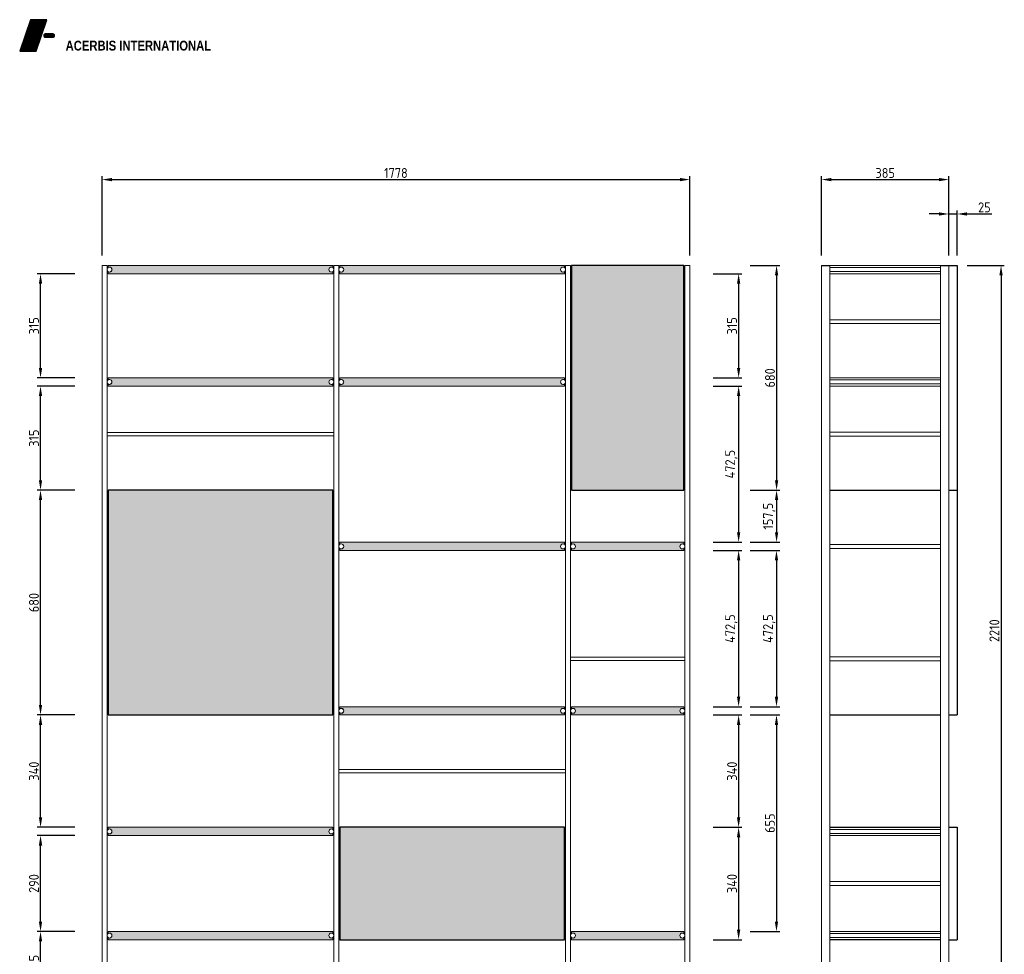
# Model space of a CAD drawing. Header units: millimetres. Extents: x -3982 to 6511, y -551 to 3878.
# Tile 5 of 5: x 3533 to 6511, y 1050 to 3878. Entities that reach past the tile are written whole.
import ezdxf

# ---------------------------------------------------------------- set-up
doc = ezdxf.new("R2010")
doc.units = ezdxf.units.MM
doc.header["$LTSCALE"] = 18
doc.layers.get('0').update_dxf_attribs({"lineweight": 25})
for name, color, linetype in [('FILETTI', 251, 'Continuous'), ('QUOTE', 3, 'Continuous'), ('TRATTEGGIO', 251, 'Continuous')]:
    doc.layers.add(name, color=color, linetype=linetype)
doc.layers.add('Visible (ISO)', color=7, linetype='Continuous', lineweight=18)
doc.styles.add('Note Text (ISO)', font='swissl.ttf')
doc.styles.add('QUOTE-SUPP', font='ISOCP.shx')
doc.styles.add('STYLEC', font='techb___.ttf', dxfattribs={"height": 4.5})
doc.dimstyles.new('Default (ISO)', dxfattribs={"dimscale": 18, "dimtxt": 2.5, "dimasz": 2.5, "dimexe": 3.175, "dimexo": 0, "dimgap": 0.762, "dimtad": 1, "dimdec": 1, "dimrnd": 1e-08, "dimtxsty": 'Note Text (ISO)', "dimcen": 0.09, "dimdle": 10, "dimclrd": 256, "dimclre": 256, "dimclrt": 256, "dimadec": 1, "dimazin": 1, "dimtfac": 1.40208, "dimtmove": 0, "dimatfit": 3, "dimfxl": 1, "dimtolj": 1, "dimlwd": -1, "dimlwe": -1, "dimarcsym": 0})
pattern_1 = [(0, (3439.6604, 3318.3406), (7e-16, 2.0955), [])]

# ---------------------------------------------------------------- blocks, each defined once
blk = doc.blocks.new('*D387')
at = {"layer": 'Defpoints', "color": 0, "transparency": 16777216}
for p in [(5559.8, 3393.7), (3781.8, 3133.8), (5559.8, 3133.8)]:
    blk.add_point(p, dxfattribs=at)
at = {"layer": 'QUOTE', "transparency": 16777216}
for p, q in [((3781.8, 3163.8), (3781.8, 3403.7)), ((5559.8, 3163.8), (5559.8, 3403.7)), ((3811.8, 3393.7), (5529.8, 3393.7))]:
    blk.add_line(p, q, dxfattribs=at)
for points in [[(3811.8, 3398.7), (3811.8, 3388.7), (3781.8, 3393.7)], [(5529.8, 3398.7), (5529.8, 3388.7), (5559.8, 3393.7)]]:
    blk.add_solid(points, dxfattribs=at)
at = {"layer": 'QUOTE', "transparency": 16777216, "insert": (4670.8, 3413.7), "char_height": 30, "attachment_point": 5, "style": 'QUOTE-SUPP'}
blk.add_mtext('\\A1;1778', dxfattribs=at)
blk = doc.blocks.new('*D388')
at = {"layer": 'Defpoints', "color": 0, "transparency": 16777216}
for p in [(6343.3, 3393.7), (5958.3, 3133.8), (6343.3, 3133.8)]:
    blk.add_point(p, dxfattribs=at)
at = {"layer": 'QUOTE', "transparency": 16777216}
for p, q in [((5958.3, 3163.8), (5958.3, 3403.7)), ((6343.3, 3163.8), (6343.3, 3403.7)), ((5988.3, 3393.7), (6313.3, 3393.7))]:
    blk.add_line(p, q, dxfattribs=at)
for points in [[(5988.3, 3398.7), (5988.3, 3388.7), (5958.3, 3393.7)], [(6313.3, 3398.7), (6313.3, 3388.7), (6343.3, 3393.7)]]:
    blk.add_solid(points, dxfattribs=at)
at = {"layer": 'QUOTE', "transparency": 16777216, "insert": (6150.8, 3413.7), "char_height": 30, "attachment_point": 5, "style": 'QUOTE-SUPP'}
blk.add_mtext('\\A1;385', dxfattribs=at)
blk = doc.blocks.new('*D389')
at = {"layer": 'Defpoints', "color": 0, "transparency": 16777216}
for p in [(6368.3, 3289.7), (6343.3, 3133.8), (6368.3, 3133.8)]:
    blk.add_point(p, dxfattribs=at)
at = {"layer": 'QUOTE', "transparency": 16777216}
for p, q in [((6313.3, 3289.7), (6283.3, 3289.7)), ((6343.3, 3163.8), (6343.3, 3299.7)), ((6343.3, 3289.7), (6368.3, 3289.7)), ((6368.3, 3163.8), (6368.3, 3299.7)), ((6398.3, 3289.7), (6473.3, 3289.7))]:
    blk.add_line(p, q, dxfattribs=at)
for points in [[(6313.3, 3294.7), (6313.3, 3284.7), (6343.3, 3289.7)], [(6398.3, 3294.7), (6398.3, 3284.7), (6368.3, 3289.7)]]:
    blk.add_solid(points, dxfattribs=at)
at = {"layer": 'QUOTE', "transparency": 16777216, "insert": (6450.8, 3309.7), "char_height": 30, "attachment_point": 5, "style": 'QUOTE-SUPP'}
blk.add_mtext('\\A1;25', dxfattribs=at)
blk = doc.blocks.new('*D390')
at = {"layer": 'Defpoints', "color": 0, "transparency": 16777216}
for p in [(6368.3, 3133.8), (6343.3, 923.8), (6501.1, 923.8)]:
    blk.add_point(p, dxfattribs=at)
at = {"layer": 'QUOTE', "transparency": 16777216}
for p, q in [((6398.3, 3133.8), (6511.1, 3133.8)), ((6501.1, 3103.8), (6501.1, 953.8)), ((6373.3, 923.8), (6511.1, 923.8))]:
    blk.add_line(p, q, dxfattribs=at)
for points in [[(6496.1, 3103.8), (6506.1, 3103.8), (6501.1, 3133.8)], [(6496.1, 953.8), (6506.1, 953.8), (6501.1, 923.8)]]:
    blk.add_solid(points, dxfattribs=at)
at = {"layer": 'QUOTE', "transparency": 16777216, "insert": (6481.1, 2028.8), "char_height": 30, "attachment_point": 5, "rotation": 90, "style": 'QUOTE-SUPP'}
blk.add_mtext('\\A1;2210', dxfattribs=at)
blk = doc.blocks.new('*D391')
at = {"layer": 'Defpoints', "color": 0, "transparency": 16777216}
for p in [(3595.7, 1118.8), (3799.8, 1118.8), (3781.8, 923.8)]:
    blk.add_point(p, dxfattribs=at)
at = {"layer": 'QUOTE', "transparency": 16777216}
for p, q in [((3699.8, 1118.8), (3585.7, 1118.8)), ((3595.7, 953.8), (3595.7, 1088.8)), ((3681.8, 923.8), (3585.7, 923.8))]:
    blk.add_line(p, q, dxfattribs=at)
for points in [[(3590.7, 1088.8), (3600.7, 1088.8), (3595.7, 1118.8)], [(3590.7, 953.8), (3600.7, 953.8), (3595.7, 923.8)]]:
    blk.add_solid(points, dxfattribs=at)
at = {"layer": 'QUOTE', "transparency": 16777216, "insert": (3575.7, 1021.3), "char_height": 30, "attachment_point": 5, "rotation": 90, "style": 'QUOTE-SUPP'}
blk.add_mtext('\\A1;195', dxfattribs=at)
blk = doc.blocks.new('*D392')
at = {"layer": 'Defpoints', "color": 0, "transparency": 16777216}
for p in [(3595.7, 1408.8), (3799.8, 1408.8), (3799.8, 1118.8)]:
    blk.add_point(p, dxfattribs=at)
at = {"layer": 'QUOTE', "transparency": 16777216}
for p, q in [((3699.8, 1408.8), (3585.7, 1408.8)), ((3595.7, 1148.8), (3595.7, 1378.8)), ((3699.8, 1118.8), (3585.7, 1118.8))]:
    blk.add_line(p, q, dxfattribs=at)
for points in [[(3590.7, 1378.8), (3600.7, 1378.8), (3595.7, 1408.8)], [(3590.7, 1148.8), (3600.7, 1148.8), (3595.7, 1118.8)]]:
    blk.add_solid(points, dxfattribs=at)
at = {"layer": 'QUOTE', "transparency": 16777216, "insert": (3575.7, 1263.8), "char_height": 30, "attachment_point": 5, "rotation": 90, "style": 'QUOTE-SUPP'}
blk.add_mtext('\\A1;290', dxfattribs=at)
blk = doc.blocks.new('*D393')
at = {"layer": 'Defpoints', "color": 0, "transparency": 16777216}
for p in [(3595.7, 1773.8), (3799.8, 1773.8), (3799.8, 1433.8)]:
    blk.add_point(p, dxfattribs=at)
at = {"layer": 'QUOTE', "transparency": 16777216}
for p, q in [((3699.8, 1773.8), (3585.7, 1773.8)), ((3595.7, 1463.8), (3595.7, 1743.8)), ((3699.8, 1433.8), (3585.7, 1433.8))]:
    blk.add_line(p, q, dxfattribs=at)
for points in [[(3590.7, 1743.8), (3600.7, 1743.8), (3595.7, 1773.8)], [(3590.7, 1463.8), (3600.7, 1463.8), (3595.7, 1433.8)]]:
    blk.add_solid(points, dxfattribs=at)
at = {"layer": 'QUOTE', "transparency": 16777216, "insert": (3575.7, 1603.8), "char_height": 30, "attachment_point": 5, "rotation": 90, "style": 'QUOTE-SUPP'}
blk.add_mtext('\\A1;340', dxfattribs=at)
blk = doc.blocks.new('*D394')
at = {"layer": 'Defpoints', "color": 0, "transparency": 16777216}
for p in [(3595.7, 2453.8), (3799.8, 2453.8), (3799.8, 1773.8)]:
    blk.add_point(p, dxfattribs=at)
at = {"layer": 'QUOTE', "transparency": 16777216}
for p, q in [((3699.8, 2453.8), (3585.7, 2453.8)), ((3595.7, 1803.8), (3595.7, 2423.8)), ((3699.8, 1773.8), (3585.7, 1773.8))]:
    blk.add_line(p, q, dxfattribs=at)
for points in [[(3590.7, 2423.8), (3600.7, 2423.8), (3595.7, 2453.8)], [(3590.7, 1803.8), (3600.7, 1803.8), (3595.7, 1773.8)]]:
    blk.add_solid(points, dxfattribs=at)
at = {"layer": 'QUOTE', "transparency": 16777216, "insert": (3575.7, 2113.8), "char_height": 30, "attachment_point": 5, "rotation": 90, "style": 'QUOTE-SUPP'}
blk.add_mtext('\\A1;680', dxfattribs=at)
blk = doc.blocks.new('*D395')
at = {"layer": 'Defpoints', "color": 0, "transparency": 16777216}
for p in [(3595.7, 2768.8), (3799.8, 2768.8), (3799.8, 2453.8)]:
    blk.add_point(p, dxfattribs=at)
at = {"layer": 'QUOTE', "transparency": 16777216}
for p, q in [((3699.8, 2768.8), (3585.7, 2768.8)), ((3595.7, 2483.8), (3595.7, 2738.8)), ((3699.8, 2453.8), (3585.7, 2453.8))]:
    blk.add_line(p, q, dxfattribs=at)
for points in [[(3590.7, 2738.8), (3600.7, 2738.8), (3595.7, 2768.8)], [(3590.7, 2483.8), (3600.7, 2483.8), (3595.7, 2453.8)]]:
    blk.add_solid(points, dxfattribs=at)
at = {"layer": 'QUOTE', "transparency": 16777216, "insert": (3575.7, 2611.3), "char_height": 30, "attachment_point": 5, "rotation": 90, "style": 'QUOTE-SUPP'}
blk.add_mtext('\\A1;315', dxfattribs=at)
blk = doc.blocks.new('*D396')
at = {"layer": 'Defpoints', "color": 0, "transparency": 16777216}
for p in [(3595.7, 3108.8), (3799.8, 3108.8), (3799.8, 2793.8)]:
    blk.add_point(p, dxfattribs=at)
at = {"layer": 'QUOTE', "transparency": 16777216}
for p, q in [((3699.8, 3108.8), (3585.7, 3108.8)), ((3595.7, 2823.8), (3595.7, 3078.8)), ((3699.8, 2793.8), (3585.7, 2793.8))]:
    blk.add_line(p, q, dxfattribs=at)
for points in [[(3590.7, 3078.8), (3600.7, 3078.8), (3595.7, 3108.8)], [(3590.7, 2823.8), (3600.7, 2823.8), (3595.7, 2793.8)]]:
    blk.add_solid(points, dxfattribs=at)
at = {"layer": 'QUOTE', "transparency": 16777216, "insert": (3575.7, 2951.3), "char_height": 30, "attachment_point": 5, "rotation": 90, "style": 'QUOTE-SUPP'}
blk.add_mtext('\\A1;315', dxfattribs=at)
blk = doc.blocks.new('*D397')
at = {"layer": 'Defpoints', "color": 0, "transparency": 16777216}
for p in [(5180.8, 3108.8), (5180.8, 2793.8), (5707.4, 2793.8)]:
    blk.add_point(p, dxfattribs=at)
at = {"layer": 'QUOTE', "transparency": 16777216}
for p, q in [((5630.8, 3108.8), (5717.4, 3108.8)), ((5707.4, 3078.8), (5707.4, 2823.8)), ((5630.8, 2793.8), (5717.4, 2793.8))]:
    blk.add_line(p, q, dxfattribs=at)
for points in [[(5702.4, 3078.8), (5712.4, 3078.8), (5707.4, 3108.8)], [(5702.4, 2823.8), (5712.4, 2823.8), (5707.4, 2793.8)]]:
    blk.add_solid(points, dxfattribs=at)
at = {"layer": 'QUOTE', "transparency": 16777216, "insert": (5687.4, 2951.3), "char_height": 30, "attachment_point": 5, "rotation": 90, "style": 'QUOTE-SUPP'}
blk.add_mtext('\\A1;315', dxfattribs=at)
blk = doc.blocks.new('*D398')
at = {"layer": 'Defpoints', "color": 0, "transparency": 16777216}
for p in [(5180.8, 2768.8), (5180.8, 2296.3), (5707.4, 2296.3)]:
    blk.add_point(p, dxfattribs=at)
at = {"layer": 'QUOTE', "transparency": 16777216}
for p, q in [((5630.8, 2768.8), (5717.4, 2768.8)), ((5707.4, 2738.8), (5707.4, 2326.3)), ((5630.8, 2296.3), (5717.4, 2296.3))]:
    blk.add_line(p, q, dxfattribs=at)
for points in [[(5702.4, 2738.8), (5712.4, 2738.8), (5707.4, 2768.8)], [(5702.4, 2326.3), (5712.4, 2326.3), (5707.4, 2296.3)]]:
    blk.add_solid(points, dxfattribs=at)
at = {"layer": 'QUOTE', "transparency": 16777216, "insert": (5685.2, 2532.6), "char_height": 30, "attachment_point": 5, "rotation": 90, "style": 'QUOTE-SUPP'}
blk.add_mtext('\\A1;472,5', dxfattribs=at)
blk = doc.blocks.new('*D399')
at = {"layer": 'Defpoints', "color": 0, "transparency": 16777216}
for p in [(5180.8, 2271.3), (5180.8, 1798.8), (5707.4, 1798.8)]:
    blk.add_point(p, dxfattribs=at)
at = {"layer": 'QUOTE', "transparency": 16777216}
for p, q in [((5630.8, 2271.3), (5717.4, 2271.3)), ((5707.4, 2241.3), (5707.4, 1828.8)), ((5630.8, 1798.8), (5717.4, 1798.8))]:
    blk.add_line(p, q, dxfattribs=at)
for points in [[(5702.4, 2241.3), (5712.4, 2241.3), (5707.4, 2271.3)], [(5702.4, 1828.8), (5712.4, 1828.8), (5707.4, 1798.8)]]:
    blk.add_solid(points, dxfattribs=at)
at = {"layer": 'QUOTE', "transparency": 16777216, "insert": (5685.2, 2035.1), "char_height": 30, "attachment_point": 5, "rotation": 90, "style": 'QUOTE-SUPP'}
blk.add_mtext('\\A1;472,5', dxfattribs=at)
blk = doc.blocks.new('*D400')
at = {"layer": 'Defpoints', "color": 0, "transparency": 16777216}
for p in [(5180.8, 1773.8), (5180.8, 1433.8), (5707.4, 1433.8)]:
    blk.add_point(p, dxfattribs=at)
at = {"layer": 'QUOTE', "transparency": 16777216}
for p, q in [((5630.8, 1773.8), (5717.4, 1773.8)), ((5707.4, 1743.8), (5707.4, 1463.8)), ((5630.8, 1433.8), (5717.4, 1433.8))]:
    blk.add_line(p, q, dxfattribs=at)
for points in [[(5702.4, 1743.8), (5712.4, 1743.8), (5707.4, 1773.8)], [(5702.4, 1463.8), (5712.4, 1463.8), (5707.4, 1433.8)]]:
    blk.add_solid(points, dxfattribs=at)
at = {"layer": 'QUOTE', "transparency": 16777216, "insert": (5687.4, 1603.8), "char_height": 30, "attachment_point": 5, "rotation": 90, "style": 'QUOTE-SUPP'}
blk.add_mtext('\\A1;340', dxfattribs=at)
blk = doc.blocks.new('*D401')
at = {"layer": 'Defpoints', "color": 0, "transparency": 16777216}
for p in [(5180.8, 1433.8), (5180.8, 1093.8), (5707.4, 1093.8)]:
    blk.add_point(p, dxfattribs=at)
at = {"layer": 'QUOTE', "transparency": 16777216}
for p, q in [((5630.8, 1433.8), (5717.4, 1433.8)), ((5707.4, 1403.8), (5707.4, 1123.8)), ((5630.8, 1093.8), (5717.4, 1093.8))]:
    blk.add_line(p, q, dxfattribs=at)
for points in [[(5702.4, 1403.8), (5712.4, 1403.8), (5707.4, 1433.8)], [(5702.4, 1123.8), (5712.4, 1123.8), (5707.4, 1093.8)]]:
    blk.add_solid(points, dxfattribs=at)
at = {"layer": 'QUOTE', "transparency": 16777216, "insert": (5687.4, 1263.8), "char_height": 30, "attachment_point": 5, "rotation": 90, "style": 'QUOTE-SUPP'}
blk.add_mtext('\\A1;340', dxfattribs=at)
blk = doc.blocks.new('*D402')
at = {"layer": 'Defpoints', "color": 0, "transparency": 16777216}
for p in [(5541.8, 3133.8), (5541.8, 2453.8), (5822.2, 2453.8)]:
    blk.add_point(p, dxfattribs=at)
at = {"layer": 'QUOTE', "transparency": 16777216}
for p, q in [((5741.8, 3133.8), (5832.2, 3133.8)), ((5822.2, 3103.8), (5822.2, 2483.8)), ((5741.8, 2453.8), (5832.2, 2453.8))]:
    blk.add_line(p, q, dxfattribs=at)
for points in [[(5817.2, 3103.8), (5827.2, 3103.8), (5822.2, 3133.8)], [(5817.2, 2483.8), (5827.2, 2483.8), (5822.2, 2453.8)]]:
    blk.add_solid(points, dxfattribs=at)
at = {"layer": 'QUOTE', "transparency": 16777216, "insert": (5802.2, 2793.8), "char_height": 30, "attachment_point": 5, "rotation": 90, "style": 'QUOTE-SUPP'}
blk.add_mtext('\\A1;680', dxfattribs=at)
blk = doc.blocks.new('*D403')
at = {"layer": 'Defpoints', "color": 0, "transparency": 16777216}
for p in [(5541.8, 2453.8), (5541.8, 2296.3), (5822.2, 2296.3)]:
    blk.add_point(p, dxfattribs=at)
at = {"layer": 'QUOTE', "transparency": 16777216}
for p, q in [((5741.8, 2453.8), (5832.2, 2453.8)), ((5822.2, 2423.8), (5822.2, 2326.3)), ((5741.8, 2296.3), (5832.2, 2296.3))]:
    blk.add_line(p, q, dxfattribs=at)
for points in [[(5817.2, 2423.8), (5827.2, 2423.8), (5822.2, 2453.8)], [(5817.2, 2326.3), (5827.2, 2326.3), (5822.2, 2296.3)]]:
    blk.add_solid(points, dxfattribs=at)
at = {"layer": 'QUOTE', "transparency": 16777216, "insert": (5800, 2375.1), "char_height": 30, "attachment_point": 5, "rotation": 90, "style": 'QUOTE-SUPP'}
blk.add_mtext('\\A1;157,5', dxfattribs=at)
blk = doc.blocks.new('*D404')
at = {"layer": 'Defpoints', "color": 0, "transparency": 16777216}
for p in [(5541.8, 2271.3), (5541.8, 1798.8), (5821.9, 1798.8)]:
    blk.add_point(p, dxfattribs=at)
at = {"layer": 'QUOTE', "transparency": 16777216}
for p, q in [((5741.8, 2271.3), (5831.9, 2271.3)), ((5821.9, 2241.3), (5821.9, 1828.8)), ((5741.8, 1798.8), (5831.9, 1798.8))]:
    blk.add_line(p, q, dxfattribs=at)
for points in [[(5816.9, 2241.3), (5826.9, 2241.3), (5821.9, 2271.3)], [(5816.9, 1828.8), (5826.9, 1828.8), (5821.9, 1798.8)]]:
    blk.add_solid(points, dxfattribs=at)
at = {"layer": 'QUOTE', "transparency": 16777216, "insert": (5799.7, 2035.1), "char_height": 30, "attachment_point": 5, "rotation": 90, "style": 'QUOTE-SUPP'}
blk.add_mtext('\\A1;472,5', dxfattribs=at)
blk = doc.blocks.new('*D405')
at = {"layer": 'Defpoints', "color": 0, "transparency": 16777216}
for p in [(5541.8, 1773.8), (5541.8, 1118.8), (5821.9, 1118.8)]:
    blk.add_point(p, dxfattribs=at)
at = {"layer": 'QUOTE', "transparency": 16777216}
for p, q in [((5741.8, 1773.8), (5831.9, 1773.8)), ((5821.9, 1743.8), (5821.9, 1148.8)), ((5741.8, 1118.8), (5831.9, 1118.8))]:
    blk.add_line(p, q, dxfattribs=at)
for points in [[(5816.9, 1743.8), (5826.9, 1743.8), (5821.9, 1773.8)], [(5816.9, 1148.8), (5826.9, 1148.8), (5821.9, 1118.8)]]:
    blk.add_solid(points, dxfattribs=at)
at = {"layer": 'QUOTE', "transparency": 16777216, "insert": (5801.9, 1446.3), "char_height": 30, "attachment_point": 5, "rotation": 90, "style": 'QUOTE-SUPP'}
blk.add_mtext('\\A1;655', dxfattribs=at)

msp = doc.modelspace()

# ---------------------------------------------------------------- hatches: boundary and pattern name
h = msp.add_hatch()
h.set_pattern_fill('ANSI31', color=1, scale=0.66, angle=315, style=0)
h.set_pattern_definition(pattern_1)
h.paths.add_polyline_path([(3532.66, 3781.85), (3582.16, 3781.85), (3615.16, 3877.55), (3565.66, 3877.55)])
h = msp.add_hatch()
h.set_pattern_fill('ANSI31', scale=0.66, angle=315, style=0)
h.set_pattern_definition(pattern_1)
h.paths.add_polyline_path([(3633.64, 3824.42, 0.4142136), (3638.26, 3829.04), (3638.26, 3829.7, 0.4142136), (3633.64, 3834.32), (3609.88, 3834.32, 0.4142136), (3605.26, 3829.7), (3605.26, 3829.04, 0.4142136), (3609.88, 3824.42)])
at = {"layer": 'TRATTEGGIO'}
h = msp.add_hatch(color=256, dxfattribs=at)
h.set_gradient(color1=(132, 132, 132), one_color=1, tint=1, name='CYLINDER')
h.paths.add_polyline_path([(4479.81, 3108.84), (4479.81, 3115.34, -0.618034), (4467.81, 3121.34, -0.618034), (4479.81, 3127.34), (4479.81, 3133.84), (3799.81, 3133.84), (3799.81, 3127.34, -0.618034), (3811.81, 3121.34, -0.618034), (3799.81, 3115.34), (3799.81, 3108.84)])
h = msp.add_hatch(color=256, dxfattribs=at)
h.set_gradient(color1=(132, 132, 132), one_color=1, tint=1, name='CYLINDER')
h.paths.add_polyline_path([(4500.81, 3133.84), (4500.81, 3127.34, -0.618034), (4512.81, 3121.34, -0.618034), (4500.81, 3115.34), (4500.81, 3108.84), (5180.81, 3108.84), (5180.81, 3115.34, -0.618034), (5168.81, 3121.34, -0.618034), (5180.81, 3127.34), (5180.81, 3133.84)])
h = msp.add_hatch(color=256, dxfattribs=at)
h.set_gradient(color1=(132, 132, 132), one_color=1, tint=1, name='INVHEMISPHERICAL')
h.paths.add_polyline_path([(5541.81, 3133.84), (5201.81, 3133.84), (5201.81, 2453.84), (5541.81, 2453.84)])
h = msp.add_hatch(color=256, dxfattribs=at)
h.set_gradient(color1=(132, 132, 132), one_color=1, tint=1, name='CYLINDER')
h.paths.add_polyline_path([(4479.81, 2768.84), (4479.81, 2775.34, -0.618034), (4467.81, 2781.34, -0.618034), (4479.81, 2787.34), (4479.81, 2793.84), (3799.81, 2793.84), (3799.81, 2787.34, -0.618034), (3811.81, 2781.34, -0.618034), (3799.81, 2775.34), (3799.81, 2768.84)])
h = msp.add_hatch(color=256, dxfattribs=at)
h.set_gradient(color1=(132, 132, 132), one_color=1, tint=1, name='CYLINDER')
h.paths.add_polyline_path([(5180.81, 2768.84), (5180.81, 2775.34, -0.618034), (5168.81, 2781.34, -0.618034), (5180.81, 2787.34), (5180.81, 2793.84), (4500.81, 2793.84), (4500.81, 2787.34, -0.618034), (4512.81, 2781.34, -0.618034), (4500.81, 2775.34), (4500.81, 2768.84)])
h = msp.add_hatch(color=256, dxfattribs=at)
h.set_gradient(color1=(132, 132, 132), one_color=1, tint=1, name='INVHEMISPHERICAL')
h.paths.add_polyline_path([(4479.81, 2453.84), (3799.81, 2453.84), (3799.81, 1773.84), (4479.81, 1773.84)])
h = msp.add_hatch(color=256, dxfattribs=at)
h.set_gradient(color1=(132, 132, 132), one_color=1, tint=1, name='CYLINDER')
h.paths.add_polyline_path([(5180.81, 2271.34), (5180.81, 2277.84, -0.618034), (5168.81, 2283.84, -0.618034), (5180.81, 2289.84), (5180.81, 2296.34), (4500.81, 2296.34), (4500.81, 2289.84, -0.618034), (4512.81, 2283.84, -0.618034), (4500.81, 2277.84), (4500.81, 2271.34)])
h = msp.add_hatch(color=256, dxfattribs=at)
h.set_gradient(color1=(132, 132, 132), one_color=1, tint=1, name='CYLINDER')
h.paths.add_polyline_path([(5541.81, 2271.34), (5541.81, 2277.84, -0.618034), (5529.81, 2283.84, -0.618034), (5541.81, 2289.84), (5541.81, 2296.34), (5201.81, 2296.34), (5201.81, 2289.84, -0.618034), (5213.81, 2283.84, -0.618034), (5201.81, 2277.84), (5201.81, 2271.34)])
h = msp.add_hatch(color=256, dxfattribs=at)
h.set_gradient(color1=(132, 132, 132), one_color=1, tint=1, name='CYLINDER')
h.paths.add_polyline_path([(4500.81, 1798.84), (4500.81, 1792.34, -0.618034), (4512.81, 1786.34, -0.618034), (4500.81, 1780.34), (4500.81, 1773.84), (5180.81, 1773.84), (5180.81, 1780.34, -0.618034), (5168.81, 1786.34, -0.618034), (5180.81, 1792.34), (5180.81, 1798.84)])
h = msp.add_hatch(color=256, dxfattribs=at)
h.set_gradient(color1=(132, 132, 132), one_color=1, tint=1, name='CYLINDER')
h.paths.add_polyline_path([(5541.81, 1773.84), (5541.81, 1780.34, -0.618034), (5529.81, 1786.34, -0.618034), (5541.81, 1792.34), (5541.81, 1798.84), (5201.81, 1798.84), (5201.81, 1792.34, -0.618034), (5213.81, 1786.34, -0.618034), (5201.81, 1780.34), (5201.81, 1773.84)])
h = msp.add_hatch(color=256, dxfattribs=at)
h.set_gradient(color1=(132, 132, 132), one_color=1, tint=1, name='CYLINDER')
h.paths.add_polyline_path([(3799.81, 1433.84), (3799.81, 1427.34, -0.618034), (3811.81, 1421.34, -0.618034), (3799.81, 1415.34), (3799.81, 1408.84), (4479.81, 1408.84), (4479.81, 1415.34, -0.618034), (4467.81, 1421.34, -0.618034), (4479.81, 1427.34), (4479.81, 1433.84)])
h = msp.add_hatch(color=256, dxfattribs=at)
h.set_gradient(color1=(132, 132, 132), one_color=1, tint=1, name='INVHEMISPHERICAL')
h.paths.add_polyline_path([(5180.81, 1093.84), (5180.81, 1433.84), (4500.81, 1433.84), (4500.81, 1093.84)])
h = msp.add_hatch(color=256, dxfattribs=at)
h.set_gradient(color1=(132, 132, 132), one_color=1, tint=1, name='CYLINDER')
h.paths.add_polyline_path([(3799.81, 1118.84), (3799.81, 1112.34, -0.618034), (3811.81, 1106.34, -0.618034), (3799.81, 1100.34), (3799.81, 1093.84), (4479.81, 1093.84), (4479.81, 1100.34, -0.618034), (4467.81, 1106.34, -0.618034), (4479.81, 1112.34), (4479.81, 1118.84)])
h = msp.add_hatch(color=256, dxfattribs=at)
h.set_gradient(color1=(132, 132, 132), one_color=1, tint=1, name='CYLINDER')
h.paths.add_polyline_path([(5201.81, 1118.84), (5201.81, 1112.34, -0.618034), (5213.81, 1106.34, -0.618034), (5201.81, 1100.34), (5201.81, 1093.84), (5541.81, 1093.84), (5541.81, 1100.34, -0.618034), (5529.81, 1106.34, -0.618034), (5541.81, 1112.34), (5541.81, 1118.84)])

# ---------------------------------------------------------------- linework, layer by layer
for p, q in [((5958.33, 3133.84), (5983.33, 3133.84)), ((6318.33, 3133.84), (6343.33, 3133.84))]:
    msp.add_line(p, q)
at = {"color": 1}
msp.add_lwpolyline([(3532.66, 3781.85), (3582.16, 3781.85), (3615.16, 3877.55), (3565.66, 3877.55)], close=True, dxfattribs=at)
at = {"color": 7}
msp.add_lwpolyline([(3609.88, 3824.42), (3633.64, 3824.42, 0.4142136), (3638.26, 3829.04), (3638.26, 3829.7, 0.4142136), (3633.64, 3834.32), (3609.88, 3834.32, 0.4142136), (3605.26, 3829.7), (3605.26, 3829.04, 0.4142136)], format="xyb", close=True, dxfattribs=at)
at = {"layer": 'FILETTI'}
for p, q in [((5201.81, 3133.84), (5201.81, 2453.84)), ((5541.81, 3133.84), (5201.81, 3133.84)), ((5541.81, 2453.84), (5541.81, 3133.84)), ((6343.33, 3133.84), (6368.33, 3133.84)), ((6368.33, 3133.84), (6368.33, 2453.84)), ((3799.81, 2453.84), (3799.81, 1773.84)), ((4479.81, 2453.84), (3799.81, 2453.84)), ((4479.81, 1773.84), (4479.81, 2453.84)), ((5201.81, 2453.84), (5541.81, 2453.84)), ((5983.33, 2453.84), (6318.33, 2453.84)), ((6343.33, 2453.84), (6368.33, 2453.84)), ((6343.33, 2453.84), (6368.33, 2453.84)), ((6368.33, 2453.84), (6368.33, 1773.84)), ((3799.81, 1773.84), (4479.81, 1773.84)), ((5983.33, 1773.84), (6318.33, 1773.84)), ((6343.33, 1773.84), (6368.33, 1773.84)), ((5180.81, 1433.84), (4500.81, 1433.84)), ((4500.81, 1433.84), (4500.81, 1093.84)), ((5180.81, 1093.84), (5180.81, 1433.84)), ((5983.33, 1433.84), (6318.33, 1433.84)), ((6343.33, 1433.84), (6368.33, 1433.84)), ((6368.33, 1433.84), (6368.33, 1093.84)), ((4500.81, 1093.84), (5180.81, 1093.84)), ((6318.33, 1093.84), (5983.33, 1093.84)), ((6343.33, 1093.84), (6368.33, 1093.84))]:
    msp.add_line(p, q, dxfattribs=at)
at = {"layer": 'Visible (ISO)'}
for p, q in [((3781.81, 3133.84), (3796.81, 3133.84)), ((3781.81, 923.84), (3781.81, 3133.84)), ((3796.81, 923.84), (3796.81, 3133.84)), ((4479.81, 3133.84), (3799.81, 3133.84)), ((3799.81, 3133.84), (3799.81, 3127.34)), ((4479.81, 3133.84), (4479.81, 3127.34)), ((4482.81, 3133.84), (4497.81, 3133.84)), ((4482.81, 923.84), (4482.81, 3133.84)), ((4497.81, 923.84), (4497.81, 3133.84)), ((5180.81, 3133.84), (4500.81, 3133.84)), ((4500.81, 3133.84), (4500.81, 3127.34)), ((5180.81, 3133.84), (5180.81, 3127.34)), ((5183.81, 923.84), (5183.81, 3133.84)), ((5198.81, 3133.84), (5183.81, 3133.84)), ((5198.81, 923.84), (5198.81, 3133.84)), ((5544.81, 3133.84), (5559.81, 3133.84)), ((5544.81, 3133.84), (5559.81, 3133.84)), ((5544.81, 923.84), (5544.81, 3133.84)), ((5559.81, 923.84), (5559.81, 3133.84)), ((5958.33, 923.84), (5958.33, 3133.84)), ((5983.33, 923.84), (5983.33, 3133.84)), ((6318.33, 3133.84), (5983.33, 3133.84)), ((6318.33, 3127.34), (5983.33, 3127.34)), ((6318.33, 923.84), (6318.33, 3133.84)), ((6343.33, 923.84), (6343.33, 3133.84)), ((3799.81, 3115.34), (3799.81, 3108.84)), ((3799.81, 3108.84), (4479.81, 3108.84)), ((4479.81, 3115.34), (4479.81, 3108.84)), ((4500.81, 3115.34), (4500.81, 3108.84)), ((4500.81, 3108.84), (5180.81, 3108.84)), ((5180.81, 3115.34), (5180.81, 3108.84)), ((5983.33, 3115.34), (6318.33, 3115.34)), ((5983.33, 3108.84), (6318.33, 3108.84)), ((5983.33, 2969.84), (6318.33, 2969.84)), ((6318.33, 2957.84), (5983.33, 2957.84)), ((3799.81, 2793.84), (4479.81, 2793.84)), ((3799.81, 2787.34), (3799.81, 2793.84)), ((3799.81, 2768.84), (3799.81, 2775.34)), ((4479.81, 2787.34), (4479.81, 2793.84)), ((4479.81, 2768.84), (4479.81, 2775.34)), ((4500.81, 2793.84), (5180.81, 2793.84)), ((4500.81, 2787.34), (4500.81, 2793.84)), ((4500.81, 2768.84), (4500.81, 2775.34)), ((5180.81, 2787.34), (5180.81, 2793.84)), ((5180.81, 2768.84), (5180.81, 2775.34)), ((5983.33, 2793.84), (6318.33, 2793.84)), ((5983.33, 2787.34), (6318.33, 2787.34)), ((6318.33, 2775.34), (5983.33, 2775.34)), ((4479.81, 2768.84), (3799.81, 2768.84)), ((5180.81, 2768.84), (4500.81, 2768.84)), ((6318.33, 2768.84), (5983.33, 2768.84)), ((5983.33, 2629.84), (6318.33, 2629.84)), ((6318.33, 2617.84), (5983.33, 2617.84)), ((4500.81, 2296.34), (5180.81, 2296.34)), ((4500.81, 2289.84), (4500.81, 2296.34)), ((5180.81, 2289.84), (5180.81, 2296.34)), ((5201.81, 2296.34), (5541.81, 2296.34)), ((5201.81, 2289.84), (5201.81, 2296.34)), ((5541.81, 2289.84), (5541.81, 2296.34)), ((4500.81, 2271.34), (4500.81, 2277.84)), ((5180.81, 2271.34), (4500.81, 2271.34)), ((5180.81, 2271.34), (5180.81, 2277.84)), ((5201.81, 2271.34), (5201.81, 2277.84)), ((5541.81, 2271.34), (5201.81, 2271.34)), ((5541.81, 2271.34), (5541.81, 2277.84)), ((5983.33, 2289.84), (6318.33, 2289.84)), ((6318.33, 2277.84), (5983.33, 2277.84)), ((5983.33, 1949.84), (6318.33, 1949.84)), ((6318.33, 1937.84), (5983.33, 1937.84)), ((4500.81, 1798.84), (5180.81, 1798.84)), ((4500.81, 1792.34), (4500.81, 1798.84)), ((5180.81, 1792.34), (5180.81, 1798.84)), ((5201.81, 1798.84), (5541.81, 1798.84)), ((5201.81, 1792.34), (5201.81, 1798.84)), ((5541.81, 1792.34), (5541.81, 1798.84)), ((4500.81, 1773.84), (4500.81, 1780.34)), ((5180.81, 1773.84), (4500.81, 1773.84)), ((5180.81, 1773.84), (5180.81, 1780.34)), ((5201.81, 1773.84), (5201.81, 1780.34)), ((5541.81, 1773.84), (5201.81, 1773.84)), ((5541.81, 1773.84), (5541.81, 1780.34)), ((3799.81, 1433.84), (4479.81, 1433.84)), ((3799.81, 1427.34), (3799.81, 1433.84)), ((4479.81, 1427.34), (4479.81, 1433.84)), ((5983.33, 1433.84), (6318.33, 1433.84)), ((3799.81, 1408.84), (3799.81, 1415.34)), ((4479.81, 1408.84), (3799.81, 1408.84)), ((4479.81, 1408.84), (4479.81, 1415.34)), ((5983.33, 1427.34), (6318.33, 1427.34)), ((6318.33, 1415.34), (5983.33, 1415.34)), ((6318.33, 1408.84), (5983.33, 1408.84)), ((5983.33, 1269.84), (6318.33, 1269.84)), ((6318.33, 1257.84), (5983.33, 1257.84)), ((3799.81, 1118.84), (4479.81, 1118.84)), ((3799.81, 1112.34), (3799.81, 1118.84)), ((4479.81, 1112.34), (4479.81, 1118.84)), ((5201.81, 1118.84), (5541.81, 1118.84)), ((5201.81, 1112.34), (5201.81, 1118.84)), ((5541.81, 1112.34), (5541.81, 1118.84)), ((5983.33, 1118.84), (6318.33, 1118.84)), ((5983.33, 1112.34), (6318.33, 1112.34)), ((3799.81, 1093.84), (3799.81, 1100.34)), ((4479.81, 1093.84), (3799.81, 1093.84)), ((4479.81, 1093.84), (4479.81, 1100.34)), ((5201.81, 1093.84), (5201.81, 1100.34)), ((5541.81, 1093.84), (5201.81, 1093.84)), ((5541.81, 1093.84), (5541.81, 1100.34)), ((6318.33, 1100.34), (5983.33, 1100.34)), ((6318.33, 1093.84), (5983.33, 1093.84))]:
    msp.add_line(p, q, dxfattribs=at)
at = {"layer": 'Visible (ISO)', "color": 1}
for p, q in [((3796.81, 2628.84), (4482.81, 2628.84)), ((3796.81, 2618.84), (4482.81, 2618.84)), ((5544.81, 1948.84), (5198.81, 1948.84)), ((5544.81, 1938.84), (5198.81, 1938.84)), ((4497.81, 1608.84), (5183.81, 1608.84)), ((4497.81, 1598.84), (5183.81, 1598.84))]:
    msp.add_line(p, q, dxfattribs=at)
at = {"layer": 'Visible (ISO)'}
for centre in [(3804.31, 3121.34), (4475.31, 3121.34), (4505.31, 3121.34), (5176.31, 3121.34), (3804.31, 2781.34), (4475.31, 2781.34), (4505.31, 2781.34), (5176.31, 2781.34), (4505.31, 2283.84), (5176.31, 2283.84), (5206.31, 2283.84), (5537.31, 2283.84), (4505.31, 1786.34), (5176.31, 1786.34), (5206.31, 1786.34), (5537.31, 1786.34), (3804.31, 1421.34), (4475.31, 1421.34), (3804.31, 1106.34), (4475.31, 1106.34), (5206.31, 1106.34), (5537.31, 1106.34)]:
    msp.add_circle(centre, 7.5, dxfattribs=at)
for centre, start, end in [((3804.31, 3121.34), 233.1301, 126.8699), ((4475.31, 3121.34), 53.1301, 306.8699), ((4505.31, 3121.34), 233.1301, 126.8699), ((5176.31, 3121.34), 53.1301, 306.8699), ((5206.31, 2963.84), 126.8699, 233.1301), ((5537.31, 2963.84), 306.8699, 53.1301), ((3804.31, 2781.34), 233.1301, 126.8699), ((4475.31, 2781.34), 53.1301, 306.8699), ((4505.31, 2781.34), 233.1301, 126.8699), ((5176.31, 2781.34), 53.1301, 306.8699), ((5206.31, 2623.84), 126.8699, 233.1301), ((5537.31, 2623.84), 306.8699, 53.1301), ((3804.31, 2283.84), 126.8699, 233.1301), ((4475.31, 2283.84), 306.8699, 53.1301), ((5176.31, 2283.84), 53.1301, 306.8699), ((5206.31, 2283.84), 233.1301, 126.8699), ((5537.31, 2283.84), 53.1301, 306.8699), ((3804.31, 1943.84), 126.8699, 233.1301), ((4475.31, 1943.84), 306.8699, 53.1301), ((4505.31, 1786.34), 233.1301, 126.8699), ((5176.31, 1786.34), 53.1301, 306.8699), ((5206.31, 1786.34), 233.1301, 126.8699), ((5537.31, 1786.34), 53.1301, 306.8699), ((3804.31, 1421.34), 233.1301, 126.8699), ((4475.31, 1421.34), 53.1301, 306.8699), ((4505.31, 1263.84), 126.8699, 233.1301), ((3804.31, 1106.34), 233.1301, 126.8699), ((4475.31, 1106.34), 53.1301, 306.8699), ((5206.31, 1106.34), 233.1301, 126.8699), ((5537.31, 1106.34), 53.1301, 306.8699)]:
    msp.add_arc(centre, 7.5, start, end, dxfattribs=at)

# ---------------------------------------------------------------- texts
at = {"insert": (3671.57, 3813.95), "char_height": 29.7, "width": 1024.291, "attachment_point": 1, "style": 'STYLEC'}
msp.add_mtext('ACERBIS INTERNATIONAL', dxfattribs=at)

# ---------------------------------------------------------------- dimensions: what is measured, and where the dimension line sits
at = {"layer": 'QUOTE'}
for base, p1, p2, picture, middle in [((5559.81, 3393.66), (3781.81, 3133.84), (5559.81, 3133.84), '*D387', (4670.81, 3413.66)), ((6343.33, 3393.66), (5958.33, 3133.84), (6343.33, 3133.84), '*D388', (6150.83, 3413.66)), ((6368.33, 3289.66), (6343.33, 3133.84), (6368.33, 3133.84), '*D389', (6450.83, 3309.66))]:
    dim = msp.add_linear_dim(base=base, p1=p1, p2=p2, dimstyle='Default (ISO)', override={"dimscale": 1, "dimtxt": 30, "dimasz": 30, "dimexe": 10, "dimexo": 30, "dimgap": 5, "dimtxsty": 'QUOTE-SUPP', "dimatfit": 1}, dxfattribs=at)
    dim.commit()
    dim.dimension.update_dxf_attribs({"geometry": picture, "text_midpoint": middle})
for base, p1, p2, override, picture, middle in [((5822.21, 2453.84), (5541.81, 3133.84), (5541.81, 2453.84), {"dimscale": 1, "dimtxt": 30, "dimasz": 30, "dimexe": 10, "dimexo": 200, "dimgap": 5, "dimtxsty": 'QUOTE-SUPP', "dimatfit": 1}, '*D402', (5802.21, 2793.84)), ((6501.05, 923.84), (6368.33, 3133.84), (6343.33, 923.84), {"dimscale": 1, "dimtxt": 30, "dimasz": 30, "dimexe": 10, "dimexo": 30, "dimgap": 5, "dimtxsty": 'QUOTE-SUPP', "dimatfit": 1}, '*D390', (6481.05, 2028.84)), ((3595.72, 3108.84), (3799.81, 2793.84), (3799.81, 3108.84), {"dimscale": 1, "dimtxt": 30, "dimasz": 30, "dimexe": 10, "dimexo": 100, "dimgap": 5, "dimtxsty": 'QUOTE-SUPP', "dimatfit": 1}, '*D396', (3575.72, 2951.34)), ((5707.45, 2793.84), (5180.81, 3108.84), (5180.81, 2793.84), {"dimscale": 1, "dimtxt": 30, "dimasz": 30, "dimexe": 10, "dimexo": 450, "dimgap": 5, "dimtxsty": 'QUOTE-SUPP', "dimatfit": 1}, '*D397', (5687.45, 2951.34)), ((3595.72, 2768.84), (3799.81, 2453.84), (3799.81, 2768.84), {"dimscale": 1, "dimtxt": 30, "dimasz": 30, "dimexe": 10, "dimexo": 100, "dimgap": 5, "dimtxsty": 'QUOTE-SUPP', "dimatfit": 1}, '*D395', (3575.72, 2611.34)), ((5707.45, 2296.34), (5180.81, 2768.84), (5180.81, 2296.34), {"dimscale": 1, "dimtxt": 30, "dimasz": 30, "dimexe": 10, "dimexo": 450, "dimgap": 5, "dimtxsty": 'QUOTE-SUPP', "dimatfit": 1}, '*D398', (5685.2, 2532.59)), ((3595.72, 2453.84), (3799.81, 1773.84), (3799.81, 2453.84), {"dimscale": 1, "dimtxt": 30, "dimasz": 30, "dimexe": 10, "dimexo": 100, "dimgap": 5, "dimtxsty": 'QUOTE-SUPP', "dimatfit": 1}, '*D394', (3575.72, 2113.84)), ((5822.21, 2296.34), (5541.81, 2453.84), (5541.81, 2296.34), {"dimscale": 1, "dimtxt": 30, "dimasz": 30, "dimexe": 10, "dimexo": 200, "dimgap": 5, "dimtxsty": 'QUOTE-SUPP', "dimatfit": 1}, '*D403', (5799.96, 2375.09)), ((5707.45, 1798.84), (5180.81, 2271.34), (5180.81, 1798.84), {"dimscale": 1, "dimtxt": 30, "dimasz": 30, "dimexe": 10, "dimexo": 450, "dimgap": 5, "dimtxsty": 'QUOTE-SUPP', "dimatfit": 1}, '*D399', (5685.2, 2035.09)), ((5821.91, 1798.84), (5541.81, 2271.34), (5541.81, 1798.84), {"dimscale": 1, "dimtxt": 30, "dimasz": 30, "dimexe": 10, "dimexo": 200, "dimgap": 5, "dimtxsty": 'QUOTE-SUPP', "dimatfit": 1}, '*D404', (5799.66, 2035.09)), ((3595.72, 1773.84), (3799.81, 1433.84), (3799.81, 1773.84), {"dimscale": 1, "dimtxt": 30, "dimasz": 30, "dimexe": 10, "dimexo": 100, "dimgap": 5, "dimtxsty": 'QUOTE-SUPP', "dimatfit": 1}, '*D393', (3575.72, 1603.84)), ((5707.45, 1433.84), (5180.81, 1773.84), (5180.81, 1433.84), {"dimscale": 1, "dimtxt": 30, "dimasz": 30, "dimexe": 10, "dimexo": 450, "dimgap": 5, "dimtxsty": 'QUOTE-SUPP', "dimatfit": 1}, '*D400', (5687.45, 1603.84)), ((5821.91, 1118.84), (5541.81, 1773.84), (5541.81, 1118.84), {"dimscale": 1, "dimtxt": 30, "dimasz": 30, "dimexe": 10, "dimexo": 200, "dimgap": 5, "dimtxsty": 'QUOTE-SUPP', "dimatfit": 1}, '*D405', (5801.91, 1446.34)), ((5707.45, 1093.84), (5180.81, 1433.84), (5180.81, 1093.84), {"dimscale": 1, "dimtxt": 30, "dimasz": 30, "dimexe": 10, "dimexo": 450, "dimgap": 5, "dimtxsty": 'QUOTE-SUPP', "dimatfit": 1}, '*D401', (5687.45, 1263.84)), ((3595.72, 1408.84), (3799.81, 1118.84), (3799.81, 1408.84), {"dimscale": 1, "dimtxt": 30, "dimasz": 30, "dimexe": 10, "dimexo": 100, "dimgap": 5, "dimtxsty": 'QUOTE-SUPP', "dimatfit": 1}, '*D392', (3575.72, 1263.84)), ((3595.72, 1118.84), (3781.81, 923.84), (3799.81, 1118.84), {"dimscale": 1, "dimtxt": 30, "dimasz": 30, "dimexe": 10, "dimexo": 100, "dimgap": 5, "dimtxsty": 'QUOTE-SUPP', "dimatfit": 1}, '*D391', (3575.72, 1021.34))]:
    dim = msp.add_linear_dim(base=base, p1=p1, p2=p2, angle=90, dimstyle='Default (ISO)', override=override, dxfattribs=at)
    dim.commit()
    dim.dimension.update_dxf_attribs({"geometry": picture, "text_midpoint": middle})

doc.saveas('drawing.dxf')
